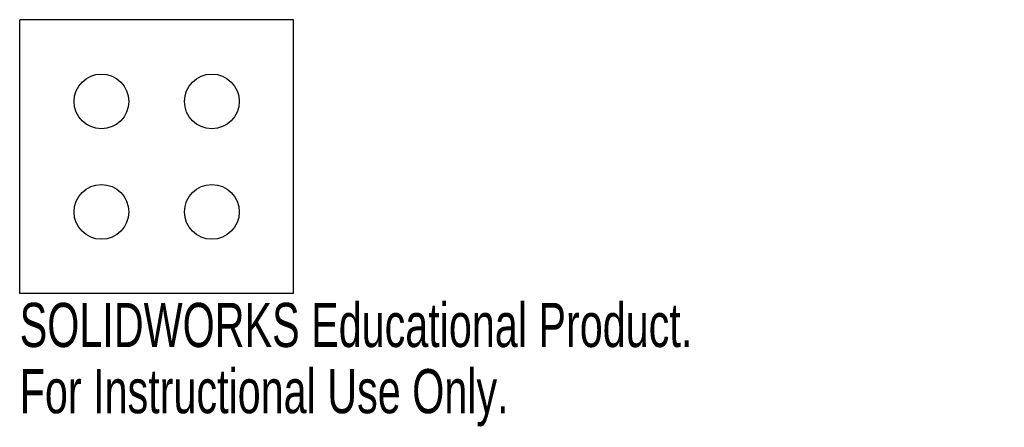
# Model space of a CAD drawing. Header units: millimetres. Extents: x -15 to 93, y -30 to 15.
import ezdxf

# ---------------------------------------------------------------- set-up
doc = ezdxf.new("R2010")
doc.units = ezdxf.units.MM
doc.styles.add('SLDTEXTSTYLE0', font='TXT', dxfattribs={"width": 0.7})

msp = doc.modelspace()

# ---------------------------------------------------------------- linework, layer by layer
at = {"color": 7, "linetype": 'Continuous', "lineweight": 25}
for p, q in [((15, 15), (-15, 15)), ((-15, -15), (-15, 15)), ((15, -15), (15, 15)), ((15, -15), (-15, -15))]:
    msp.add_line(p, q, dxfattribs=at)
for centre in [(-6.05, 6.05), (6.05, 6.05), (-6.05, -6.05), (6.05, -6.05)]:
    msp.add_circle(centre, 3, dxfattribs=at)

# ---------------------------------------------------------------- texts
at = {"color": 7, "linetype": 'Continuous', "char_height": 4.8336, "attachment_point": 1, "style": 'SLDTEXTSTYLE0'}
for s, insert in [('SOLIDWORKS Educational Product.', (-15, -16.02)), ('For Instructional Use Only.', (-15, -23.27))]:
    msp.add_mtext(s, dxfattribs=dict(at, insert=insert))

doc.saveas('drawing.dxf')
